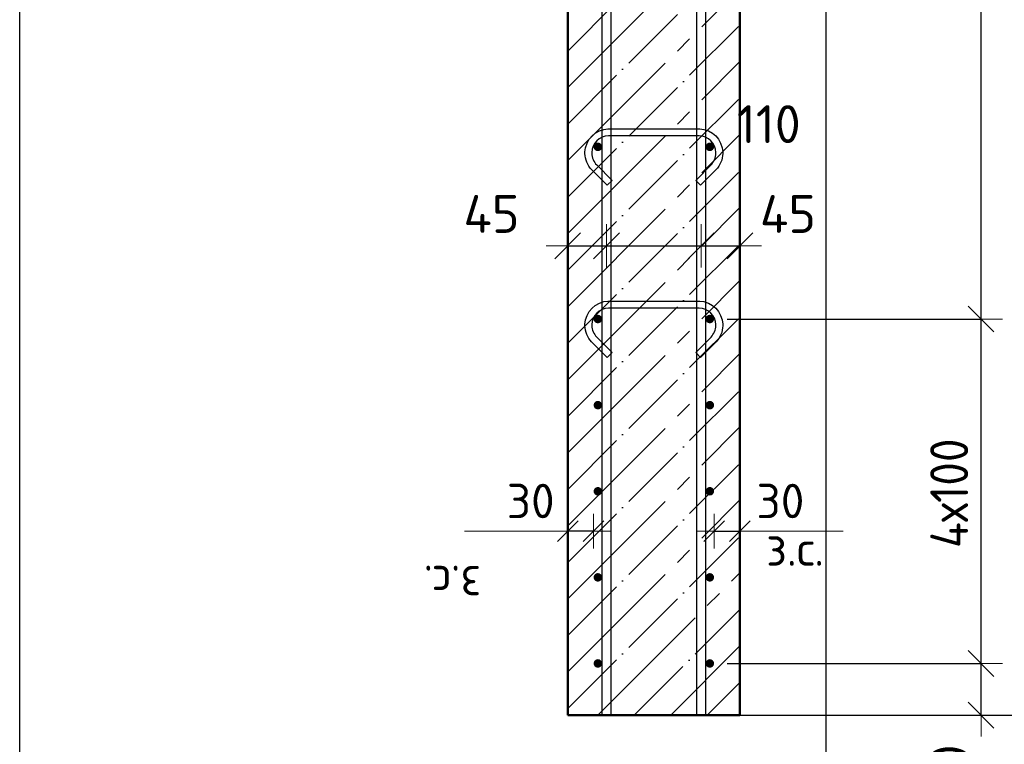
# Model space of a CAD drawing. Header units: millimetres. Extents: x -27380 to 48638, y 46540 to 72525.
# Tile 18 of 106: x -23539 to -22396, y 60317 to 61158. Entities that reach past the tile are written whole.
import ezdxf

# ---------------------------------------------------------------- set-up
doc = ezdxf.new("R2010")
doc.units = ezdxf.units.MM
doc.header["$PDMODE"] = 65
doc.linetypes.add('______11', pattern=[100, 80, -10, 0, -10])
doc.linetypes.add('______5', pattern=[220, 160, -20, 20, -20])
for name, color, linetype, lineweight in [('Standard', 7, 'Continuous', 25), ('Арм.стержн. вертикальными 1', 22, 'Continuous', 35), ('Арм.стержн.горизонт. 1', 180, 'Continuous', 35), ('Размерная линия_ общее', 7, 'Continuous', 13), ('Размерная линия_ общее_1', 7, 'Continuous', 13)]:
    doc.layers.add(name, color=color, linetype=linetype, lineweight=lineweight)
doc.layers.add('Арм.стержн.Стяжки', color=7, linetype='Continuous', lineweight=35, true_color=0x501e0f)
doc.styles.add('ISOCPEUR', font='ISOCPEUR')
doc.dimstyles.new('DIMSTYLE_13', dxfattribs={"dimtxt": 44, "dimasz": 50, "dimexe": 0, "dimexo": 0.001, "dimgap": 22, "dimtad": 2, "dimdec": 0, "dimrnd": 5, "dimzin": 12, "dimdsep": 46, "dimtxsty": 'ISOCPEUR', "dimblk1": 'ALL_ML_STRICH', "dimblk2": 'ALL_ML_STRICH', "dimsah": 1, "dimcen": 0, "dimse1": 1, "dimse2": 1, "dimclrd": 7, "dimclre": 256, "dimclrt": 7, "dimadec": 0, "dimazin": 0, "dimtfac": 1, "dimtdec": 0, "dimtix": 1, "dimtmove": 2, "dimatfit": 3, "dimfxl": 0, "dimtvp": 1.2, "dimtzin": 0, "dimlwd": 0, "dimlwe": -3, "dimarcsym": 0})
doc.dimstyles.new('DIMSTYLE_3', dxfattribs={"dimtxt": 44, "dimasz": 50, "dimexe": 0, "dimexo": 0, "dimgap": 22, "dimtad": 2, "dimdec": 0, "dimrnd": 5, "dimzin": 12, "dimdsep": 46, "dimtxsty": 'ISOCPEUR', "dimblk1": 'ALL_ML_STRICH', "dimblk2": 'ALL_ML_STRICH', "dimsah": 1, "dimcen": 0, "dimclrd": 7, "dimclre": 256, "dimclrt": 7, "dimadec": 0, "dimazin": 0, "dimtfac": 1, "dimtdec": 0, "dimtix": 1, "dimtmove": 2, "dimatfit": 3, "dimfxl": 0, "dimtvp": 1.2, "dimtzin": 0, "dimlwd": 0, "dimlwe": -3, "dimarcsym": 0})
doc.dimstyles.new('DIMSTYLE_7', dxfattribs={"dimtxt": 44, "dimasz": 50, "dimexe": 0, "dimexo": 0, "dimgap": 22, "dimtad": 2, "dimdec": 0, "dimrnd": 5, "dimzin": 12, "dimdsep": 46, "dimtxsty": 'ISOCPEUR', "dimblk1": 'ALL_ML_STRICH', "dimblk2": 'ALL_ML_STRICH', "dimsah": 1, "dimcen": 0, "dimclrd": 7, "dimclre": 256, "dimclrt": 7, "dimadec": 0, "dimazin": 0, "dimtfac": 1, "dimtdec": 0, "dimtix": 1, "dimtmove": 2, "dimatfit": 3, "dimfxl": 0, "dimtzin": 0, "dimlwd": 0, "dimlwe": -3, "dimarcsym": 0})
doc.dimstyles.new('DIMSTYLE_9', dxfattribs={"dimtxt": 40, "dimasz": 40, "dimexe": 0, "dimexo": 0.001, "dimgap": 20, "dimtad": 2, "dimdec": 0, "dimrnd": 5, "dimzin": 12, "dimdsep": 46, "dimtxsty": 'ISOCPEUR', "dimblk1": 'ALL_ML_STRICH', "dimblk2": 'ALL_ML_STRICH', "dimsah": 1, "dimcen": 0, "dimse1": 1, "dimse2": 1, "dimclrd": 7, "dimclre": 256, "dimclrt": 7, "dimadec": 0, "dimazin": 0, "dimtfac": 1, "dimtdec": 0, "dimtix": 1, "dimtmove": 2, "dimatfit": 3, "dimfxl": 0, "dimtvp": 1.2, "dimtzin": 0, "dimlwd": 0, "dimlwe": -3, "dimarcsym": 0})

# ---------------------------------------------------------------- blocks, each defined once
blk = doc.blocks.new('ALL_ML_STRICH')
at = {"color": 0, "linetype": 'ByBlock', "lineweight": -2}
for p, q in [((0, -0.5), (0, 0.5)), ((-0.3, -0.3), (0.3, 0.3)), ((-1, 0), (0.5, 0))]:
    blk.add_line(p, q, dxfattribs=at)
blk = doc.blocks.new('*D206')
at = {"layer": 'DEFPOINTS', "color": 7, "linetype": 'Continuous', "lineweight": 13, "transparency": 33554687}
for p in [(-22702.9, 63470.7), (-22655, 60350.7), (-22225.7, 60350.7)]:
    blk.add_point(p, dxfattribs=at)
at = {"layer": 'Размерная линия_ общее', "color": 253, "linetype": 'Continuous', "lineweight": -2, "true_color": 0xa0a0a0, "transparency": 33554687}
for p, q in [((-22682.9, 63470.7), (-22225.7, 63470.7)), ((-22635, 60350.7), (-22225.7, 60350.7))]:
    blk.add_line(p, q, dxfattribs=at)
at = {"layer": 'Размерная линия_ общее', "color": 7, "linetype": 'Continuous', "lineweight": -2, "transparency": 33554687}
blk.add_line((-22225.7, 60350.7), (-22225.7, 63470.7), dxfattribs=at)
at = {"layer": 'Размерная линия_ общее', "color": 7, "linetype": 'Continuous', "lineweight": 13, "transparency": 33554687, "xscale": 50, "yscale": 50, "zscale": 50}
for p, rotation in [((-22225.7, 63470.7), 90), ((-22225.7, 60350.7), 270)]:
    blk.add_blockref('ALL_ML_STRICH', p, dxfattribs=dict(at, rotation=rotation))
at = {"layer": 'Размерная линия_ общее', "color": 7, "linetype": 'Continuous', "lineweight": 13, "transparency": 33554687, "insert": (-22262.7, 61917.3), "char_height": 44, "width": 176, "attachment_point": 5, "rotation": 90, "style": 'ISOCPEUR'}
blk.add_mtext('\\A1;{3120}', dxfattribs=at)
blk = doc.blocks.new('*D208')
at = {"layer": 'DEFPOINTS', "color": 7, "linetype": 'Continuous', "lineweight": 13, "transparency": 33554687}
for p in [(-22737.9, 60410.7), (-22757, 60350.7), (-22422.9, 60350.7)]:
    blk.add_point(p, dxfattribs=at)
at = {"layer": 'Размерная линия_ общее', "color": 253, "linetype": 'Continuous', "lineweight": -2, "true_color": 0xa0a0a0, "transparency": 33554687}
for p, q in [((-22717.9, 60410.7), (-22422.9, 60410.7)), ((-22737, 60350.7), (-22422.9, 60350.7))]:
    blk.add_line(p, q, dxfattribs=at)
at = {"layer": 'Размерная линия_ общее', "color": 7, "linetype": 'Continuous', "lineweight": -2, "transparency": 33554687}
blk.add_line((-22422.9, 60350.7), (-22422.9, 60410.7), dxfattribs=at)
at = {"layer": 'Размерная линия_ общее', "color": 7, "linetype": 'Continuous', "lineweight": 13, "transparency": 33554687, "xscale": 50, "yscale": 50, "zscale": 50}
for p, rotation in [((-22422.9, 60410.7), 90), ((-22422.9, 60350.7), 270)]:
    blk.add_blockref('ALL_ML_STRICH', p, dxfattribs=dict(at, rotation=rotation))
at = {"layer": 'Размерная линия_ общее', "color": 7, "linetype": 'Continuous', "lineweight": 13, "transparency": 33554687, "insert": (-22459.7, 60285.6), "char_height": 44, "width": 88, "attachment_point": 5, "rotation": 90, "style": 'ISOCPEUR'}
blk.add_mtext('\\A1;{60}', dxfattribs=at)
blk = doc.blocks.new('*D209')
at = {"layer": 'DEFPOINTS', "color": 7, "linetype": 'Continuous', "lineweight": 13, "transparency": 33554687}
for p in [(-22737.9, 60810.7), (-22737.9, 60410.7), (-22422.9, 60410.7)]:
    blk.add_point(p, dxfattribs=at)
at = {"layer": 'Размерная линия_ общее', "color": 253, "linetype": 'Continuous', "lineweight": -2, "true_color": 0xa0a0a0, "transparency": 33554687}
for p, q in [((-22717.9, 60810.7), (-22422.9, 60810.7)), ((-22717.9, 60410.7), (-22422.9, 60410.7))]:
    blk.add_line(p, q, dxfattribs=at)
at = {"layer": 'Размерная линия_ общее', "color": 7, "linetype": 'Continuous', "lineweight": -2, "transparency": 33554687}
blk.add_line((-22422.9, 60410.7), (-22422.9, 60810.7), dxfattribs=at)
at = {"layer": 'Размерная линия_ общее', "color": 7, "linetype": 'Continuous', "lineweight": 13, "transparency": 33554687, "xscale": 50, "yscale": 50, "zscale": 50}
for p, rotation in [((-22422.9, 60810.7), 90), ((-22422.9, 60410.7), 270)]:
    blk.add_blockref('ALL_ML_STRICH', p, dxfattribs=dict(at, rotation=rotation))
at = {"layer": 'Размерная линия_ общее', "color": 7, "linetype": 'Continuous', "lineweight": 13, "transparency": 33554687, "insert": (-22481.9, 60544.7), "char_height": 44, "width": 2.2, "attachment_point": 1, "rotation": 90, "line_spacing_factor": 0.60241, "style": 'ISOCPEUR'}
blk.add_mtext('\\W0.91;4х100', dxfattribs=at)
blk = doc.blocks.new('*D210')
at = {"layer": 'DEFPOINTS', "color": 7, "linetype": 'Continuous', "lineweight": 13, "transparency": 33554687}
for p in [(-22737.9, 63010.7), (-22737.9, 60810.7), (-22422.9, 60810.7)]:
    blk.add_point(p, dxfattribs=at)
at = {"layer": 'Размерная линия_ общее', "color": 253, "linetype": 'Continuous', "lineweight": -2, "true_color": 0xa0a0a0, "transparency": 33554687}
for p, q in [((-22717.9, 63010.7), (-22422.9, 63010.7)), ((-22717.9, 60810.7), (-22422.9, 60810.7))]:
    blk.add_line(p, q, dxfattribs=at)
at = {"layer": 'Размерная линия_ общее', "color": 7, "linetype": 'Continuous', "lineweight": -2, "transparency": 33554687}
blk.add_line((-22422.9, 60810.7), (-22422.9, 63010.7), dxfattribs=at)
at = {"layer": 'Размерная линия_ общее', "color": 7, "linetype": 'Continuous', "lineweight": 13, "transparency": 33554687, "xscale": 50, "yscale": 50, "zscale": 50}
for p, rotation in [((-22422.9, 63010.7), 90), ((-22422.9, 60810.7), 270)]:
    blk.add_blockref('ALL_ML_STRICH', p, dxfattribs=dict(at, rotation=rotation))
at = {"layer": 'Размерная линия_ общее', "color": 7, "linetype": 'Continuous', "lineweight": 13, "transparency": 33554687, "insert": (-22481.9, 61766.7), "char_height": 44, "width": 2.2, "attachment_point": 1, "rotation": 90, "line_spacing_factor": 0.60241, "style": 'ISOCPEUR'}
blk.add_mtext('\\W0.91;11х200=2200', dxfattribs=at)
blk = doc.blocks.new('*D213')
at = {"layer": 'DEFPOINTS', "color": 7, "linetype": 'Continuous', "lineweight": 13, "transparency": 33554687}
for p in [(-22732.9, 60564.4), (-22732.9, 60555.7), (-22702.9, 60555.7)]:
    blk.add_point(p, dxfattribs=at)
at = {"layer": 'Размерная линия_ общее_1', "color": 7, "linetype": 'Continuous', "lineweight": -2, "transparency": 33554687}
blk.add_line((-22732.9, 60564.4), (-22702.9, 60564.4), dxfattribs=at)
at = {"layer": 'Размерная линия_ общее_1', "color": 7, "linetype": 'Continuous', "lineweight": 13, "transparency": 33554687, "xscale": 40, "yscale": 40, "zscale": 40, "rotation": 180}
blk.add_blockref('ALL_ML_STRICH', (-22732.9, 60564.4), dxfattribs=at)
at = {"layer": 'Размерная линия_ общее_1', "color": 7, "linetype": 'Continuous', "lineweight": 13, "transparency": 33554687, "xscale": 40, "yscale": 40, "zscale": 40}
blk.add_blockref('ALL_ML_STRICH', (-22702.9, 60564.4), dxfattribs=at)
at = {"layer": 'Размерная линия_ общее_1', "color": 7, "linetype": 'Continuous', "lineweight": 13, "transparency": 33554687, "insert": (-22655.9, 60599.4), "char_height": 40, "width": 80, "attachment_point": 5, "style": 'ISOCPEUR'}
blk.add_mtext('\\A1;{30}', dxfattribs=at)
at = {"layer": 'Размерная линия_ общее_1', "color": 7, "linetype": 'Continuous', "lineweight": 13, "transparency": 33554687, "insert": (-22672.4, 60564.2), "char_height": 40, "width": 2, "attachment_point": 1, "line_spacing_factor": 0.60241, "style": 'ISOCPEUR'}
blk.add_mtext('з.с.', dxfattribs=at)
blk = doc.blocks.new('*D214')
at = {"layer": 'DEFPOINTS', "color": 7, "linetype": 'Continuous', "lineweight": 13, "transparency": 33554687}
for p in [(-22902.9, 60895.7), (-22857.9, 60898.1), (-22902.9, 60886.3)]:
    blk.add_point(p, dxfattribs=at)
at = {"layer": 'Размерная линия_ общее', "color": 7, "linetype": 'Continuous', "lineweight": -2, "transparency": 33554687}
blk.add_line((-22902.9, 60895.7), (-22857.9, 60895.7), dxfattribs=at)
at = {"layer": 'Размерная линия_ общее', "color": 7, "linetype": 'Continuous', "lineweight": 13, "transparency": 33554687, "xscale": 50, "yscale": 50, "zscale": 50, "rotation": 180}
blk.add_blockref('ALL_ML_STRICH', (-22902.9, 60895.7), dxfattribs=at)
at = {"layer": 'Размерная линия_ общее', "color": 7, "linetype": 'Continuous', "lineweight": 13, "transparency": 33554687, "xscale": 50, "yscale": 50, "zscale": 50}
blk.add_blockref('ALL_ML_STRICH', (-22857.9, 60895.7), dxfattribs=at)
at = {"layer": 'Размерная линия_ общее', "color": 7, "linetype": 'Continuous', "lineweight": 13, "transparency": 33554687, "insert": (-22991.5, 60932.8), "char_height": 44, "width": 88, "attachment_point": 5, "style": 'ISOCPEUR'}
blk.add_mtext('\\A1;{45}', dxfattribs=at)
blk = doc.blocks.new('*D215')
at = {"layer": 'DEFPOINTS', "color": 7, "linetype": 'Continuous', "lineweight": 13, "transparency": 33554687}
for p in [(-22747.9, 60902), (-22857.9, 60898.1), (-22857.9, 60895.7)]:
    blk.add_point(p, dxfattribs=at)
at = {"layer": 'Размерная линия_ общее', "color": 7, "linetype": 'Continuous', "lineweight": -2, "transparency": 33554687}
blk.add_line((-22857.9, 60895.7), (-22747.9, 60895.7), dxfattribs=at)
at = {"layer": 'Размерная линия_ общее', "color": 7, "linetype": 'Continuous', "lineweight": 13, "transparency": 33554687, "xscale": 50, "yscale": 50, "zscale": 50, "rotation": 180}
blk.add_blockref('ALL_ML_STRICH', (-22857.9, 60895.7), dxfattribs=at)
at = {"layer": 'Размерная линия_ общее', "color": 7, "linetype": 'Continuous', "lineweight": 13, "transparency": 33554687, "xscale": 50, "yscale": 50, "zscale": 50}
blk.add_blockref('ALL_ML_STRICH', (-22747.9, 60895.7), dxfattribs=at)
at = {"layer": 'Размерная линия_ общее', "color": 7, "linetype": 'Continuous', "lineweight": 13, "transparency": 33554687, "insert": (-22669.4, 61037.1), "char_height": 44, "width": 132, "attachment_point": 5, "style": 'ISOCPEUR'}
blk.add_mtext('\\A1;{110}', dxfattribs=at)
blk = doc.blocks.new('*D216')
at = {"layer": 'DEFPOINTS', "color": 7, "linetype": 'Continuous', "lineweight": 13, "transparency": 33554687}
for p in [(-22747.9, 60902), (-22747.9, 60895.7), (-22702.9, 60894.9)]:
    blk.add_point(p, dxfattribs=at)
at = {"layer": 'Размерная линия_ общее', "color": 7, "linetype": 'Continuous', "lineweight": -2, "transparency": 33554687}
blk.add_line((-22747.9, 60895.7), (-22702.9, 60895.7), dxfattribs=at)
at = {"layer": 'Размерная линия_ общее', "color": 7, "linetype": 'Continuous', "lineweight": 13, "transparency": 33554687, "xscale": 50, "yscale": 50, "zscale": 50, "rotation": 180}
blk.add_blockref('ALL_ML_STRICH', (-22747.9, 60895.7), dxfattribs=at)
at = {"layer": 'Размерная линия_ общее', "color": 7, "linetype": 'Continuous', "lineweight": 13, "transparency": 33554687, "xscale": 50, "yscale": 50, "zscale": 50}
blk.add_blockref('ALL_ML_STRICH', (-22702.9, 60895.7), dxfattribs=at)
at = {"layer": 'Размерная линия_ общее', "color": 7, "linetype": 'Continuous', "lineweight": 13, "transparency": 33554687, "insert": (-22647.2, 60932.7), "char_height": 44, "width": 88, "attachment_point": 5, "style": 'ISOCPEUR'}
blk.add_mtext('\\A1;{45}', dxfattribs=at)
blk = doc.blocks.new('*D218')
at = {"layer": 'DEFPOINTS', "color": 7, "linetype": 'Continuous', "lineweight": 13, "transparency": 33554687}
for p in [(-22872.9, 60564.4), (-22902.9, 60555.7), (-22872.9, 60555.7)]:
    blk.add_point(p, dxfattribs=at)
at = {"layer": 'Размерная линия_ общее_1', "color": 7, "linetype": 'Continuous', "lineweight": -2, "transparency": 33554687}
blk.add_line((-22872.9, 60564.4), (-22902.9, 60564.4), dxfattribs=at)
at = {"layer": 'Размерная линия_ общее_1', "color": 7, "linetype": 'Continuous', "lineweight": 13, "transparency": 33554687, "xscale": 40, "yscale": 40, "zscale": 40}
for p, rotation in [((-22902.9, 60564.4), 180), ((-22872.9, 60564.4), 360)]:
    blk.add_blockref('ALL_ML_STRICH', p, dxfattribs=dict(at, rotation=rotation))
at = {"layer": 'Размерная линия_ общее_1', "color": 7, "linetype": 'Continuous', "lineweight": 13, "transparency": 33554687, "insert": (-22945.9, 60599.4), "char_height": 40, "width": 80, "attachment_point": 5, "style": 'ISOCPEUR'}
blk.add_mtext('\\A1;{30}', dxfattribs=at)
at = {"layer": 'Размерная линия_ общее_1', "color": 7, "linetype": 'Continuous', "lineweight": 13, "transparency": 33554687, "insert": (-23003.4, 60484.2), "char_height": 40, "width": 2, "attachment_point": 1, "rotation": 180, "line_spacing_factor": 0.60241, "style": 'ISOCPEUR'}
blk.add_mtext('з.с.', dxfattribs=at)

msp = doc.modelspace()

# ---------------------------------------------------------------- hatches: boundary and pattern name
at = {"layer": 'Арм.стержн.горизонт. 1', "linetype": 'Continuous', "lineweight": 50, "transparency": 33554687}
for points in [[(-22862.9, 61010.7), (-22863.3, 61012.6), (-22864.4, 61014.2), (-22866, 61015.3), (-22867.9, 61015.7), (-22869.8, 61015.3), (-22871.4, 61014.2), (-22872.5, 61012.6), (-22872.9, 61010.7), (-22872.5, 61008.8), (-22871.4, 61007.1), (-22869.8, 61006.1), (-22867.9, 61005.7), (-22866, 61006.1), (-22864.4, 61007.1), (-22863.3, 61008.8)], [(-22732.9, 61010.7), (-22733.3, 61012.6), (-22734.4, 61014.2), (-22736, 61015.3), (-22737.9, 61015.7), (-22739.8, 61015.3), (-22741.4, 61014.2), (-22742.5, 61012.6), (-22742.9, 61010.7), (-22742.5, 61008.8), (-22741.4, 61007.1), (-22739.8, 61006.1), (-22737.9, 61005.7), (-22736, 61006.1), (-22734.4, 61007.1), (-22733.3, 61008.8)], [(-22862.9, 60810.7), (-22863.3, 60812.6), (-22864.4, 60814.2), (-22866, 60815.3), (-22867.9, 60815.7), (-22869.8, 60815.3), (-22871.4, 60814.2), (-22872.5, 60812.6), (-22872.9, 60810.7), (-22872.5, 60808.8), (-22871.4, 60807.1), (-22869.8, 60806.1), (-22867.9, 60805.7), (-22866, 60806.1), (-22864.4, 60807.1), (-22863.3, 60808.8)], [(-22732.9, 60810.7), (-22733.3, 60812.6), (-22734.4, 60814.2), (-22736, 60815.3), (-22737.9, 60815.7), (-22739.8, 60815.3), (-22741.4, 60814.2), (-22742.5, 60812.6), (-22742.9, 60810.7), (-22742.5, 60808.8), (-22741.4, 60807.1), (-22739.8, 60806.1), (-22737.9, 60805.7), (-22736, 60806.1), (-22734.4, 60807.1), (-22733.3, 60808.8)], [(-22862.9, 60710.7), (-22863.3, 60712.6), (-22864.4, 60714.2), (-22866, 60715.3), (-22867.9, 60715.7), (-22869.8, 60715.3), (-22871.4, 60714.2), (-22872.5, 60712.6), (-22872.9, 60710.7), (-22872.5, 60708.8), (-22871.4, 60707.1), (-22869.8, 60706.1), (-22867.9, 60705.7), (-22866, 60706.1), (-22864.4, 60707.1), (-22863.3, 60708.8)], [(-22732.9, 60710.7), (-22733.3, 60712.6), (-22734.4, 60714.2), (-22736, 60715.3), (-22737.9, 60715.7), (-22739.8, 60715.3), (-22741.4, 60714.2), (-22742.5, 60712.6), (-22742.9, 60710.7), (-22742.5, 60708.8), (-22741.4, 60707.1), (-22739.8, 60706.1), (-22737.9, 60705.7), (-22736, 60706.1), (-22734.4, 60707.1), (-22733.3, 60708.8)], [(-22862.9, 60610.7), (-22863.3, 60612.6), (-22864.4, 60614.2), (-22866, 60615.3), (-22867.9, 60615.7), (-22869.8, 60615.3), (-22871.4, 60614.2), (-22872.5, 60612.6), (-22872.9, 60610.7), (-22872.5, 60608.8), (-22871.4, 60607.1), (-22869.8, 60606.1), (-22867.9, 60605.7), (-22866, 60606.1), (-22864.4, 60607.1), (-22863.3, 60608.8)], [(-22732.9, 60610.7), (-22733.3, 60612.6), (-22734.4, 60614.2), (-22736, 60615.3), (-22737.9, 60615.7), (-22739.8, 60615.3), (-22741.4, 60614.2), (-22742.5, 60612.6), (-22742.9, 60610.7), (-22742.5, 60608.8), (-22741.4, 60607.1), (-22739.8, 60606.1), (-22737.9, 60605.7), (-22736, 60606.1), (-22734.4, 60607.1), (-22733.3, 60608.8)], [(-22862.9, 60510.7), (-22863.3, 60512.6), (-22864.4, 60514.2), (-22866, 60515.3), (-22867.9, 60515.7), (-22869.8, 60515.3), (-22871.4, 60514.2), (-22872.5, 60512.6), (-22872.9, 60510.7), (-22872.5, 60508.8), (-22871.4, 60507.1), (-22869.8, 60506.1), (-22867.9, 60505.7), (-22866, 60506.1), (-22864.4, 60507.1), (-22863.3, 60508.8)], [(-22732.9, 60510.7), (-22733.3, 60512.6), (-22734.4, 60514.2), (-22736, 60515.3), (-22737.9, 60515.7), (-22739.8, 60515.3), (-22741.4, 60514.2), (-22742.5, 60512.6), (-22742.9, 60510.7), (-22742.5, 60508.8), (-22741.4, 60507.1), (-22739.8, 60506.1), (-22737.9, 60505.7), (-22736, 60506.1), (-22734.4, 60507.1), (-22733.3, 60508.8)], [(-22862.9, 60410.7), (-22863.3, 60412.6), (-22864.4, 60414.2), (-22866, 60415.3), (-22867.9, 60415.7), (-22869.8, 60415.3), (-22871.4, 60414.2), (-22872.5, 60412.6), (-22872.9, 60410.7), (-22872.5, 60408.8), (-22871.4, 60407.1), (-22869.8, 60406.1), (-22867.9, 60405.7), (-22866, 60406.1), (-22864.4, 60407.1), (-22863.3, 60408.8)], [(-22732.9, 60410.7), (-22733.3, 60412.6), (-22734.4, 60414.2), (-22736, 60415.3), (-22737.9, 60415.7), (-22739.8, 60415.3), (-22741.4, 60414.2), (-22742.5, 60412.6), (-22742.9, 60410.7), (-22742.5, 60408.8), (-22741.4, 60407.1), (-22739.8, 60406.1), (-22737.9, 60405.7), (-22736, 60406.1), (-22734.4, 60407.1), (-22733.3, 60408.8)]]:
    msp.add_hatch(color=4, dxfattribs=at).paths.add_polyline_path(points)

# ---------------------------------------------------------------- linework, layer by layer
at = {"layer": 'Standard', "color": 7, "linetype": 'Continuous', "lineweight": 13, "transparency": 33554687}
for p, q in [((-22902.9, 60564.4), (-23022.9, 60564.4)), ((-22702.9, 60564.4), (-22582.9, 60564.4))]:
    msp.add_line(p, q, dxfattribs=at)
at = {"layer": 'Standard', "color": 7, "linetype": 'Continuous', "lineweight": 25, "transparency": 33554687}
msp.add_lwpolyline([(-23539.4, 60250.7), (-22602.9, 60250.7), (-22602.9, 63750.7), (-23539.4, 63750.7), (-23539.4, 60250.7)], dxfattribs=at)
at = {"layer": 'Арм.стержн. вертикальными 1', "color": 4, "linetype": 'Continuous', "lineweight": 25, "transparency": 33554687}
for points in [[(-22752.9, 60350.7), (-22752.9, 63561.6), (-22753.5, 63566.2), (-22755, 63570.7), (-22757.4, 63574.9), (-22760.2, 63578.3), (-22763.6, 63581.2), (-22767.8, 63583.5), (-22772.4, 63585), (-22776.9, 63585.7), (-23057.9, 63585.7), (-23057.9, 63595.7), (-22776.2, 63595.7), (-22770.1, 63594.8), (-22763.8, 63592.7), (-22757.9, 63589.5), (-22753.1, 63585.4), (-22749.1, 63580.6), (-22745.8, 63574.8), (-22743.7, 63568.4), (-22742.9, 63562.3), (-22742.9, 60350.7), (-22752.9, 60350.7)], [(-22752.9, 60350.7), (-22752.9, 63561.6), (-22753.5, 63566.2), (-22755, 63570.7), (-22757.4, 63574.9), (-22760.2, 63578.3), (-22763.6, 63581.2), (-22767.8, 63583.5), (-22772.4, 63585), (-22776.9, 63585.7), (-23057.9, 63585.7), (-23057.9, 63595.7), (-22776.2, 63595.7), (-22770.1, 63594.8), (-22763.8, 63592.7), (-22757.9, 63589.5), (-22753.1, 63585.4), (-22749.1, 63580.6), (-22745.8, 63574.8), (-22743.7, 63568.4), (-22742.9, 63562.3), (-22742.9, 60350.7), (-22752.9, 60350.7)], [(-22752.9, 60350.7), (-22752.9, 63561.6), (-22753.5, 63566.2), (-22755, 63570.7), (-22757.4, 63574.9), (-22760.2, 63578.3), (-22763.6, 63581.2), (-22767.8, 63583.5), (-22772.4, 63585), (-22776.9, 63585.7), (-23057.9, 63585.7), (-23057.9, 63595.7), (-22776.2, 63595.7), (-22770.1, 63594.8), (-22763.8, 63592.7), (-22757.9, 63589.5), (-22753.1, 63585.4), (-22749.1, 63580.6), (-22745.8, 63574.8), (-22743.7, 63568.4), (-22742.9, 63562.3), (-22742.9, 60350.7), (-22752.9, 60350.7)], [(-22862.9, 60350.7), (-22862.9, 63501.6), (-22863.5, 63506.2), (-22865, 63510.7), (-22867.4, 63514.9), (-22870.2, 63518.3), (-22873.6, 63521.2), (-22877.8, 63523.5), (-22882.4, 63525), (-22886.9, 63525.7), (-23227.9, 63525.7), (-23227.9, 63535.7), (-22886.2, 63535.7), (-22880.1, 63534.8), (-22873.8, 63532.7), (-22867.9, 63529.5), (-22863.1, 63525.4), (-22859.1, 63520.6), (-22855.8, 63514.8), (-22853.7, 63508.4), (-22852.9, 63502.3), (-22852.9, 60350.7), (-22862.9, 60350.7)], [(-22862.9, 60350.7), (-22862.9, 63501.6), (-22863.5, 63506.2), (-22865, 63510.7), (-22867.4, 63514.9), (-22870.2, 63518.3), (-22873.6, 63521.2), (-22877.8, 63523.5), (-22882.4, 63525), (-22886.9, 63525.7), (-23227.9, 63525.7), (-23227.9, 63535.7), (-22886.2, 63535.7), (-22880.1, 63534.8), (-22873.8, 63532.7), (-22867.9, 63529.5), (-22863.1, 63525.4), (-22859.1, 63520.6), (-22855.8, 63514.8), (-22853.7, 63508.4), (-22852.9, 63502.3), (-22852.9, 60350.7), (-22862.9, 60350.7)], [(-22862.9, 60350.7), (-22862.9, 63501.6), (-22863.5, 63506.2), (-22865, 63510.7), (-22867.4, 63514.9), (-22870.2, 63518.3), (-22873.6, 63521.2), (-22877.8, 63523.5), (-22882.4, 63525), (-22886.9, 63525.7), (-23227.9, 63525.7), (-23227.9, 63535.7), (-22886.2, 63535.7), (-22880.1, 63534.8), (-22873.8, 63532.7), (-22867.9, 63529.5), (-22863.1, 63525.4), (-22859.1, 63520.6), (-22855.8, 63514.8), (-22853.7, 63508.4), (-22852.9, 63502.3), (-22852.9, 60350.7), (-22862.9, 60350.7)]]:
    msp.add_lwpolyline(points, dxfattribs=at)
at = {"layer": 'Арм.стержн.горизонт. 1', "color": 52, "linetype": 'Continuous', "lineweight": 50, "transparency": 33554687}
for p, q in [((-22902.9, 60350.7), (-22902.9, 60350.7)), ((-22702.9, 60350.7), (-22702.9, 60350.7))]:
    msp.add_line(p, q, dxfattribs=at)
at = {"layer": 'Арм.стержн.Стяжки', "color": 40, "linetype": 'Continuous', "lineweight": 25, "transparency": 33554687}
for points in [[(-22857.1, 60966.1), (-22875.2, 60984.2), (-22876.8, 60986.1), (-22878.4, 60988.2), (-22879.7, 60990.5), (-22880.8, 60992.8), (-22881.6, 60995.2), (-22882.3, 60997.8), (-22882.7, 61000.4), (-22882.9, 61002.9), (-22882.9, 61004.9), (-22882.2, 61009.7), (-22880.5, 61014.8), (-22877.9, 61019.5), (-22874.7, 61023.3), (-22870.9, 61026.6), (-22866.2, 61029.2), (-22861.1, 61030.9), (-22856.2, 61031.5), (-22749.6, 61031.5), (-22744.7, 61030.9), (-22739.6, 61029.2), (-22734.9, 61026.6), (-22731.1, 61023.3), (-22727.9, 61019.5), (-22725.3, 61014.8), (-22723.6, 61009.7), (-22722.9, 61004.9), (-22722.9, 61002.9), (-22723.1, 61000.4), (-22723.5, 60997.8), (-22724.1, 60995.2), (-22725, 60992.8), (-22726.1, 60990.5), (-22727.4, 60988.2), (-22729, 60986.1), (-22730.6, 60984.2), (-22748.7, 60966.1), (-22754.3, 60971.8), (-22736.5, 60989.7), (-22735.2, 60991.1), (-22734.2, 60992.6), (-22733.2, 60994.2), (-22732.4, 60995.9), (-22731.8, 60997.6), (-22731.3, 60999.4), (-22731, 61001.3), (-22730.9, 61003.2), (-22730.9, 61004.3), (-22731.4, 61007.9), (-22732.6, 61011.6), (-22734.5, 61014.9), (-22736.8, 61017.7), (-22739.5, 61019.9), (-22742.9, 61021.8), (-22746.5, 61023), (-22750.1, 61023.5), (-22855.7, 61023.5), (-22859.3, 61023), (-22862.9, 61021.8), (-22866.3, 61019.9), (-22869, 61017.7), (-22871.3, 61014.9), (-22873.2, 61011.6), (-22874.4, 61007.9), (-22874.9, 61004.3), (-22874.9, 61003.2), (-22874.8, 61001.3), (-22874.5, 60999.4), (-22874, 60997.6), (-22873.4, 60995.9), (-22872.6, 60994.2), (-22871.6, 60992.6), (-22870.5, 60991.1), (-22869.3, 60989.7), (-22851.4, 60971.8), (-22857.1, 60966.1)], [(-22857.1, 60966.1), (-22875.2, 60984.2), (-22876.8, 60986.1), (-22878.4, 60988.2), (-22879.7, 60990.5), (-22880.8, 60992.8), (-22881.6, 60995.2), (-22882.3, 60997.8), (-22882.7, 61000.4), (-22882.9, 61002.9), (-22882.9, 61004.9), (-22882.2, 61009.7), (-22880.5, 61014.8), (-22877.9, 61019.5), (-22874.7, 61023.3), (-22870.9, 61026.6), (-22866.2, 61029.2), (-22861.1, 61030.9), (-22856.2, 61031.5), (-22749.6, 61031.5), (-22744.7, 61030.9), (-22739.6, 61029.2), (-22734.9, 61026.6), (-22731.1, 61023.3), (-22727.9, 61019.5), (-22725.3, 61014.8), (-22723.6, 61009.7), (-22722.9, 61004.9), (-22722.9, 61002.9), (-22723.1, 61000.4), (-22723.5, 60997.8), (-22724.1, 60995.2), (-22725, 60992.8), (-22726.1, 60990.5), (-22727.4, 60988.2), (-22729, 60986.1), (-22730.6, 60984.2), (-22748.7, 60966.1), (-22754.3, 60971.8), (-22736.5, 60989.7), (-22735.2, 60991.1), (-22734.2, 60992.6), (-22733.2, 60994.2), (-22732.4, 60995.9), (-22731.8, 60997.6), (-22731.3, 60999.4), (-22731, 61001.3), (-22730.9, 61003.2), (-22730.9, 61004.3), (-22731.4, 61007.9), (-22732.6, 61011.6), (-22734.5, 61014.9), (-22736.8, 61017.7), (-22739.5, 61019.9), (-22742.9, 61021.8), (-22746.5, 61023), (-22750.1, 61023.5), (-22855.7, 61023.5), (-22859.3, 61023), (-22862.9, 61021.8), (-22866.3, 61019.9), (-22869, 61017.7), (-22871.3, 61014.9), (-22873.2, 61011.6), (-22874.4, 61007.9), (-22874.9, 61004.3), (-22874.9, 61003.2), (-22874.8, 61001.3), (-22874.5, 60999.4), (-22874, 60997.6), (-22873.4, 60995.9), (-22872.6, 60994.2), (-22871.6, 60992.6), (-22870.5, 60991.1), (-22869.3, 60989.7), (-22851.4, 60971.8), (-22857.1, 60966.1)], [(-22857.1, 60766.1), (-22875.2, 60784.2), (-22876.8, 60786.1), (-22878.4, 60788.2), (-22879.7, 60790.5), (-22880.8, 60792.8), (-22881.6, 60795.2), (-22882.3, 60797.8), (-22882.7, 60800.4), (-22882.9, 60802.9), (-22882.9, 60804.9), (-22882.2, 60809.7), (-22880.5, 60814.8), (-22877.9, 60819.5), (-22874.7, 60823.3), (-22870.9, 60826.6), (-22866.2, 60829.2), (-22861.1, 60830.9), (-22856.2, 60831.5), (-22749.6, 60831.5), (-22744.7, 60830.9), (-22739.6, 60829.2), (-22734.9, 60826.6), (-22731.1, 60823.3), (-22727.9, 60819.5), (-22725.3, 60814.8), (-22723.6, 60809.7), (-22722.9, 60804.9), (-22722.9, 60802.9), (-22723.1, 60800.4), (-22723.5, 60797.8), (-22724.1, 60795.2), (-22725, 60792.8), (-22726.1, 60790.5), (-22727.4, 60788.2), (-22729, 60786.1), (-22730.6, 60784.2), (-22748.7, 60766.1), (-22754.3, 60771.8), (-22736.5, 60789.7), (-22735.2, 60791.1), (-22734.2, 60792.6), (-22733.2, 60794.2), (-22732.4, 60795.9), (-22731.8, 60797.6), (-22731.3, 60799.4), (-22731, 60801.3), (-22730.9, 60803.2), (-22730.9, 60804.3), (-22731.4, 60807.9), (-22732.6, 60811.6), (-22734.5, 60814.9), (-22736.8, 60817.7), (-22739.5, 60819.9), (-22742.9, 60821.8), (-22746.5, 60823), (-22750.1, 60823.5), (-22855.7, 60823.5), (-22859.3, 60823), (-22862.9, 60821.8), (-22866.3, 60819.9), (-22869, 60817.7), (-22871.3, 60814.9), (-22873.2, 60811.6), (-22874.4, 60807.9), (-22874.9, 60804.3), (-22874.9, 60803.2), (-22874.8, 60801.3), (-22874.5, 60799.4), (-22874, 60797.6), (-22873.4, 60795.9), (-22872.6, 60794.2), (-22871.6, 60792.6), (-22870.5, 60791.1), (-22869.3, 60789.7), (-22851.4, 60771.8), (-22857.1, 60766.1)]]:
    msp.add_lwpolyline(points, dxfattribs=at)
at = {"layer": 'Размерная линия_ общее', "color": 7, "linetype": 'Continuous', "lineweight": 50, "transparency": 33554687}
for p, q in [((-22902.9, 63470.7), (-22902.9, 60350.7)), ((-22702.9, 60350.7), (-22702.9, 63470.7)), ((-22902.9, 60350.7), (-22702.9, 60350.7))]:
    msp.add_line(p, q, dxfattribs=at)
at = {"layer": 'Размерная линия_ общее', "color": 7, "linetype": '______11', "lineweight": -3, "transparency": 33554687}
for p, q in [((-22902.9, 61122), (-22702.9, 61322)), ((-22902.9, 61037.2), (-22702.9, 61237.2)), ((-22902.9, 60952.3), (-22702.9, 61152.3)), ((-22902.9, 60867.5), (-22702.9, 61067.5)), ((-22902.9, 60782.6), (-22702.9, 60982.6)), ((-22902.9, 60697.7), (-22702.9, 60897.7)), ((-22902.9, 60612.9), (-22702.9, 60812.9)), ((-22902.9, 60528), (-22702.9, 60728)), ((-22902.9, 60443.2), (-22702.9, 60643.2)), ((-22902.9, 60358.3), (-22702.9, 60558.3)), ((-22825.7, 60350.7), (-22702.9, 60473.5)), ((-22740.9, 60350.7), (-22702.9, 60388.6))]:
    msp.add_line(p, q, dxfattribs=at)
at = {"layer": 'Размерная линия_ общее', "color": 7, "linetype": '______5', "lineweight": -3, "transparency": 33554687}
for p, q in [((-22902.9, 61079.6), (-22702.9, 61279.6)), ((-22902.9, 60994.7), (-22702.9, 61194.7)), ((-22902.9, 60909.9), (-22702.9, 61109.9)), ((-22902.9, 60825), (-22702.9, 61025)), ((-22902.9, 60740.2), (-22702.9, 60940.2)), ((-22902.9, 60655.3), (-22702.9, 60855.3)), ((-22902.9, 60570.5), (-22702.9, 60770.5)), ((-22902.9, 60485.6), (-22702.9, 60685.6)), ((-22902.9, 60400.8), (-22702.9, 60600.8)), ((-22868.1, 60350.7), (-22702.9, 60515.9)), ((-22783.3, 60350.7), (-22702.9, 60431.1))]:
    msp.add_line(p, q, dxfattribs=at)

# ---------------------------------------------------------------- dimensions: what is measured, and where the dimension line sits
at = {"layer": 'Размерная линия_ общее', "color": 7, "linetype": 'Continuous', "lineweight": 13, "transparency": 33554687}
for base, p1, p2, dimstyle, picture, middle in [((-22225.7, 63470.7), (-22635, 60350.7), (-22682.9, 63470.7), 'DIMSTYLE_7', '*D206', (-22262.7, 61917.3)), ((-22422.9, 60410.7), (-22737, 60350.7), (-22717.9, 60410.7), 'DIMSTYLE_3', '*D208', (-22459.7, 60285.6))]:
    dim = msp.add_linear_dim(base=base, p1=p1, p2=p2, angle=90, dimstyle=dimstyle, override={"dimpost": '<>', "dimclrd": 7, "dimclre": 253, "dimclrt": 7, "dimlwd": 0, "dimlwe": 65533}, dxfattribs=at)
    dim.commit()
    dim.dimension.update_dxf_attribs({"geometry": picture, "text_midpoint": middle, "dimtype": 160})
for base, p1, p2, text, picture, middle in [((-22422.9, 63010.7), (-22717.9, 60810.7), (-22717.9, 63010.7), '\\W0.91;11х200=2200', '*D210', (-22444.9, 61910.7)), ((-22422.9, 60810.7), (-22717.9, 60410.7), (-22717.9, 60810.7), '\\W0.91;4х100', '*D209', (-22444.9, 60610.7))]:
    dim = msp.add_linear_dim(base=base, p1=p1, p2=p2, angle=90, text=text, dimstyle='DIMSTYLE_7', override={"dimpost": '<>', "dimclrd": 7, "dimclre": 253, "dimclrt": 7, "dimlwd": 0, "dimlwe": 65533}, dxfattribs=at)
    dim.commit()
    dim.dimension.update_dxf_attribs({"geometry": picture, "text_midpoint": middle, "dimtype": 160})
for base, p1, p2, picture, middle in [((-22747.9, 60895.7), (-22857.9, 60898.1), (-22747.9, 60902), '*D215', (-22669.4, 61037.1)), ((-22857.9, 60895.7), (-22902.9, 60886.3), (-22857.9, 60898.1), '*D214', (-22991.5, 60932.8)), ((-22702.9, 60895.7), (-22747.9, 60902), (-22702.9, 60894.9), '*D216', (-22647.2, 60932.7))]:
    dim = msp.add_linear_dim(base=base, p1=p1, p2=p2, dimstyle='DIMSTYLE_13', override={"dimpost": '<>', "dimclrd": 7, "dimclre": 253, "dimclrt": 7, "dimlwd": 0, "dimlwe": 65533}, dxfattribs=at)
    dim.commit()
    dim.dimension.update_dxf_attribs({"geometry": picture, "text_midpoint": middle, "dimtype": 160})
at = {"layer": 'Размерная линия_ общее_1', "color": 7, "linetype": 'Continuous', "lineweight": 13, "transparency": 33554687}
dim = msp.add_linear_dim(base=(-22902.9, 60564.4), p1=(-22872.9, 60555.7), p2=(-22902.9, 60555.7), angle=180, text='<>\\Xз.с.', dimstyle='DIMSTYLE_9', override={"dimpost": '<>', "dimclrd": 7, "dimclre": 253, "dimclrt": 7, "dimlwd": 0, "dimlwe": 65533}, dxfattribs=at)
dim.commit()
dim.dimension.update_dxf_attribs({"geometry": '*D218', "text_midpoint": (-22945.9, 60599.4), "dimtype": 160})
dim = msp.add_linear_dim(base=(-22702.9, 60564.4), p1=(-22732.9, 60555.7), p2=(-22702.9, 60555.7), text='<>\\Xз.с.', dimstyle='DIMSTYLE_9', override={"dimpost": '<>', "dimclrd": 7, "dimclre": 253, "dimclrt": 7, "dimlwd": 0, "dimlwe": 65533}, dxfattribs=at)
dim.commit()
dim.dimension.update_dxf_attribs({"geometry": '*D213', "text_midpoint": (-22655.9, 60599.4), "dimtype": 160})

doc.saveas('drawing.dxf')
